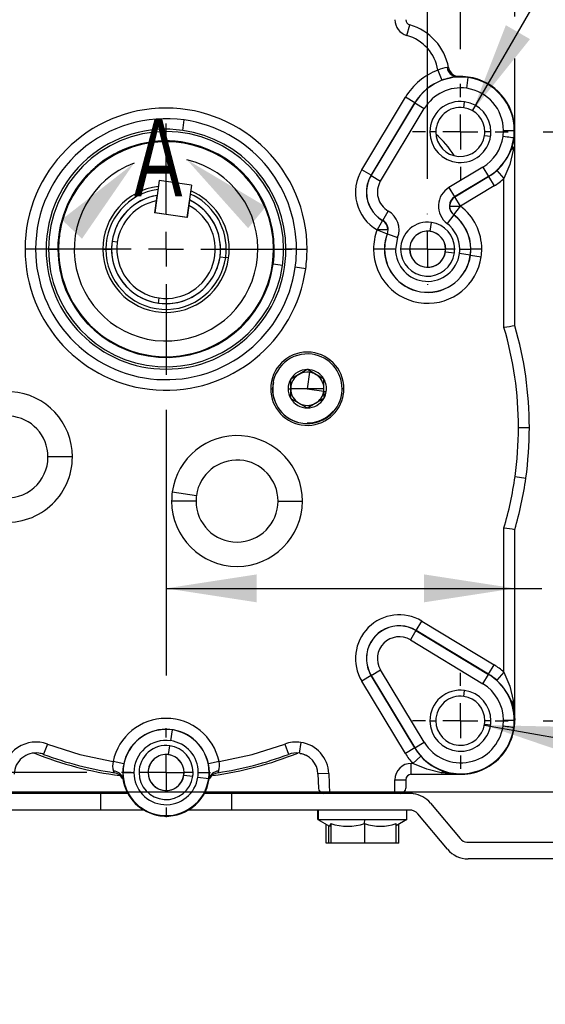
# Model space of a CAD drawing. Header units: inches. Extents: x 0 to 44, y 0 to 34.
# Tile 19 of 26: x 32.9 to 36, y 12.8 to 18.4. Entities that reach past the tile are written whole.
import ezdxf

# ---------------------------------------------------------------- set-up
doc = ezdxf.new("R2010")
doc.units = ezdxf.units.IN
doc.header["$LTSCALE"] = 4
doc.header["$MEASUREMENT"] = 0
doc.linetypes.add('CENTERX2', pattern=[0.8, 0.5, -0.1, 0.1, -0.1])
doc.layers.add('CENTER', color=40, linetype='CENTERX2')
doc.layers.add('DIMENSIONS', color=140, linetype='Continuous', lineweight=25)
doc.layers.add('TEXT', color=140, linetype='Continuous', lineweight=25)
doc.styles.add('SLDTEXTSTYLE0', font='TXT', dxfattribs={"width": 0.7})
doc.styles.add('SLDTEXTSTYLE1', font='TXT', dxfattribs={"width": 0.65})
doc.dimstyles.new('SLDDIMSTYLE0', dxfattribs={"dimtxt": 0.339844, "dimasz": 0.52, "dimexe": 0, "dimexo": 0.0625, "dimgap": 0.084961, "dimtad": 0, "dimtih": 1, "dimtoh": 1, "dimrnd": 1e-09, "dimzin": 12, "dimdsep": 46, "dimtxsty": 'SLDTEXTSTYLE0', "dimsah": 1, "dimcen": 0.09, "dimadec": 0, "dimazin": 3, "dimtfac": 1, "dimtofl": 0, "dimtmove": 0, "dimatfit": 3, "dimfxl": 0, "dimfrac": 2, "dimtolj": 1, "dimtzin": 12, "dimarcsym": 0})
doc.dimstyles.new('SLDDIMSTYLE1', dxfattribs={"dimtxt": 0.339844, "dimasz": 0.52, "dimexe": 0, "dimexo": 0.0625, "dimgap": 0.084961, "dimtad": 0, "dimtih": 1, "dimtoh": 1, "dimrnd": 1e-09, "dimdsep": 46, "dimtxsty": 'SLDTEXTSTYLE0', "dimsah": 1, "dimcen": 0.09, "dimadec": 0, "dimazin": 2, "dimtfac": 1, "dimtmove": 0, "dimatfit": 0, "dimfxl": 0, "dimfrac": 2, "dimtolj": 1, "dimtzin": 12, "dimarcsym": 0})
doc.dimstyles.new('SLDDIMSTYLE2', dxfattribs={"dimtxt": 0.339844, "dimasz": 0.52, "dimexe": 0, "dimexo": 0.0625, "dimgap": 0.084961, "dimtad": 0, "dimtih": 1, "dimtoh": 1, "dimrnd": 1e-09, "dimzin": 4, "dimdsep": 46, "dimtxsty": 'SLDTEXTSTYLE0', "dimsah": 1, "dimcen": 0.09, "dimadec": 0, "dimazin": 1, "dimtfac": 1, "dimtofl": 0, "dimtmove": 0, "dimatfit": 3, "dimfxl": 0, "dimfrac": 2, "dimtolj": 1, "dimtzin": 12, "dimarcsym": 0})
doc.dimstyles.new('SLDDIMSTYLE3', dxfattribs={"dimtxt": 0.339844, "dimasz": 0.52, "dimexe": 0, "dimexo": 0.0625, "dimgap": 0.084961, "dimtad": 0, "dimtih": 1, "dimtoh": 1, "dimdec": 3, "dimrnd": 1e-09, "dimdsep": 46, "dimtxsty": 'SLDTEXTSTYLE0', "dimsah": 1, "dimcen": 0, "dimadec": 0, "dimazin": 2, "dimtfac": 1, "dimtdec": 3, "dimtofl": 0, "dimtmove": 0, "dimatfit": 3, "dimfxl": 0, "dimfrac": 2, "dimtolj": 1, "dimtzin": 12, "dimarcsym": 0})
doc.dimstyles.new('SLDDIMSTYLE4', dxfattribs={"dimtxt": 0.339844, "dimasz": 0.52, "dimexe": 0, "dimexo": 0.0625, "dimgap": 0.084961, "dimtad": 0, "dimtih": 1, "dimtoh": 1, "dimdec": 3, "dimrnd": 1e-09, "dimzin": 12, "dimdsep": 46, "dimtxsty": 'SLDTEXTSTYLE0', "dimsah": 1, "dimcen": 0, "dimadec": 0, "dimazin": 3, "dimtfac": 1, "dimtdec": 3, "dimtofl": 0, "dimtmove": 0, "dimatfit": 3, "dimfxl": 0, "dimfrac": 2, "dimtolj": 1, "dimtzin": 12, "dimarcsym": 0})

# ---------------------------------------------------------------- blocks, each defined once
blk = doc.blocks.new('_D')
at = {"layer": 'DIMENSIONS'}
for p, q in [((32.098, 18.1966), (32.098, 22.7772)), ((35.473, 18.2311), (35.473, 22.7772)), ((32.098, 22.2772), (32.8202, 22.2772)), ((33.2806, 22.2772), (33.1665, 22.2772)), ((33.1665, 22.2772), (33.1665, 21.737)), ((34.2905, 22.2772), (34.4046, 22.2772)), ((34.4046, 22.2772), (34.4046, 21.737)), ((35.473, 22.2772), (34.7509, 22.2772)), ((33.1665, 21.737), (33.2806, 21.737)), ((34.4046, 21.737), (34.2905, 21.737))]:
    blk.add_line(p, q, dxfattribs=at)
for points in [[(32.098, 22.2772), (32.618, 22.1972), (32.618, 22.3572)], [(35.473, 22.2772), (34.953, 22.3572), (34.953, 22.1972)]]:
    blk.add_solid(points, dxfattribs=at)
at = {"layer": 'DIMENSIONS', "char_height": 0.33333, "attachment_point": 1, "style": 'SLDTEXTSTYLE0'}
for s, insert in [('3.38', (33.2806, 22.7829)), ('85.7', (33.2806, 22.1667))]:
    blk.add_mtext(s, dxfattribs=dict(at, insert=insert))
blk = doc.blocks.new('_D_1')
at = {"layer": 'DIMENSIONS'}
for p, q in [((35.948, 17.7561), (38.9308, 17.7561)), ((38.4308, 17.7561), (38.4308, 16.6848)), ((37.9258, 16.0686), (37.8117, 16.0686)), ((37.8117, 16.0686), (37.8117, 15.5285)), ((38.9357, 16.0686), (39.0498, 16.0686)), ((39.0498, 16.0686), (39.0498, 15.5285)), ((37.8117, 15.5285), (37.9258, 15.5285)), ((39.0498, 15.5285), (38.9357, 15.5285)), ((38.4308, 14.3811), (38.4308, 15.4524)), ((35.948, 14.3811), (38.9308, 14.3811))]:
    blk.add_line(p, q, dxfattribs=at)
for points in [[(38.4308, 17.7561), (38.3508, 17.2361), (38.5108, 17.2361)], [(38.4308, 14.3811), (38.5108, 14.9011), (38.3508, 14.9011)]]:
    blk.add_solid(points, dxfattribs=at)
at = {"layer": 'DIMENSIONS', "char_height": 0.33333, "attachment_point": 1, "style": 'SLDTEXTSTYLE0'}
for s, insert in [('3.38', (37.9258, 16.5744)), ('85.7', (37.9258, 15.9582))]:
    blk.add_mtext(s, dxfattribs=dict(at, insert=insert))
blk = doc.blocks.new('_D_2')
at = {"layer": 'DIMENSIONS'}
for p, q in [((29.7799, 18.6777), (29.5162, 18.6777)), ((29.5162, 18.6777), (29.5162, 17.7561)), ((30.3923, 18.6777), (30.2782, 18.6777)), ((30.2782, 18.6777), (30.2782, 18.1376)), ((31.4022, 18.6777), (31.5163, 18.6777)), ((31.5163, 18.6777), (31.5163, 18.1376)), ((30.2782, 18.1376), (30.3923, 18.1376)), ((31.5163, 18.1376), (31.4022, 18.1376)), ((31.6575, 17.7561), (29.0162, 17.7561)), ((32.865, 17.0841), (29.0162, 17.0841)), ((29.5162, 17.0841), (29.5162, 16.0841))]:
    blk.add_line(p, q, dxfattribs=at)
for points in [[(29.5162, 17.7561), (29.5962, 18.2761), (29.4362, 18.2761)], [(29.5162, 17.0841), (29.4362, 16.5641), (29.5962, 16.5641)]]:
    blk.add_solid(points, dxfattribs=at)
at = {"layer": 'DIMENSIONS', "char_height": 0.33333, "attachment_point": 1, "style": 'SLDTEXTSTYLE0'}
for s, insert in [('0.67', (30.3923, 19.1835)), ('17.1', (30.3923, 18.5673))]:
    blk.add_mtext(s, dxfattribs=dict(at, insert=insert))
blk = doc.blocks.new('_D_3')
at = {"layer": 'DIMENSIONS'}
for p, q in [((31.7855, 17.9641), (31.7855, 23.965)), ((35.7855, 18.4174), (35.7855, 23.965)), ((31.7855, 23.465), (32.6788, 23.465)), ((33.1392, 23.465), (33.0251, 23.465)), ((33.0251, 23.465), (33.0251, 22.9249)), ((34.4318, 23.465), (34.5459, 23.465)), ((34.5459, 23.465), (34.5459, 22.9249)), ((35.7855, 23.465), (34.8922, 23.465)), ((33.0251, 22.9249), (33.1392, 22.9249)), ((34.5459, 22.9249), (34.4318, 22.9249)), ((35.7855, 16.8443), (35.7855, 18.1774))]:
    blk.add_line(p, q, dxfattribs=at)
for points in [[(31.7855, 23.465), (32.3055, 23.385), (32.3055, 23.545)], [(35.7855, 23.465), (35.2655, 23.545), (35.2655, 23.385)]]:
    blk.add_solid(points, dxfattribs=at)
at = {"layer": 'DIMENSIONS', "char_height": 0.33333, "attachment_point": 1, "style": 'SLDTEXTSTYLE0'}
for s, insert in [('4.00', (33.2806, 23.9708)), ('101.6', (33.1392, 23.3546))]:
    blk.add_mtext(s, dxfattribs=dict(at, insert=insert))
blk = doc.blocks.new('_D_4')
at = {"layer": 'DIMENSIONS'}
for p, q in [((32.2855, 17.4876), (32.2855, 21.5334)), ((35.2855, 17.4876), (35.2855, 21.5334)), ((32.2855, 21.0334), (32.8202, 21.0334)), ((33.2806, 21.0334), (33.1665, 21.0334)), ((33.1665, 21.0334), (33.1665, 20.4932)), ((34.2905, 21.0334), (34.4046, 21.0334)), ((34.4046, 21.0334), (34.4046, 20.4932)), ((35.2855, 21.0334), (34.7509, 21.0334)), ((33.1665, 20.4932), (33.2806, 20.4932)), ((34.4046, 20.4932), (34.2905, 20.4932))]:
    blk.add_line(p, q, dxfattribs=at)
for points in [[(32.2855, 21.0334), (32.8055, 20.9534), (32.8055, 21.1134)], [(35.2855, 21.0334), (34.7655, 21.1134), (34.7655, 20.9534)]]:
    blk.add_solid(points, dxfattribs=at)
at = {"layer": 'DIMENSIONS', "char_height": 0.33333, "attachment_point": 1, "style": 'SLDTEXTSTYLE0'}
for s, insert in [('3.00', (33.2806, 21.5391)), ('76.2', (33.2806, 20.9229))]:
    blk.add_mtext(s, dxfattribs=dict(at, insert=insert))
blk = doc.blocks.new('_D_5')
at = {"layer": 'DIMENSIONS'}
for p, q in [((31.882, 17.0841), (30.2969, 17.0841)), ((30.7969, 17.0841), (30.7969, 16.2003)), ((30.2919, 15.5841), (30.1778, 15.5841)), ((30.1778, 15.5841), (30.1778, 15.044)), ((31.3018, 15.5841), (31.4159, 15.5841)), ((31.4159, 15.5841), (31.4159, 15.044)), ((30.1778, 15.044), (30.2919, 15.044)), ((31.4159, 15.044), (31.3018, 15.044)), ((30.7969, 14.0841), (30.7969, 14.9679)), ((33.3305, 14.0841), (30.2969, 14.0841))]:
    blk.add_line(p, q, dxfattribs=at)
for points in [[(30.7969, 17.0841), (30.7169, 16.5641), (30.8769, 16.5641)], [(30.7969, 14.0841), (30.8769, 14.6041), (30.7169, 14.6041)]]:
    blk.add_solid(points, dxfattribs=at)
at = {"layer": 'DIMENSIONS', "char_height": 0.33333, "attachment_point": 1, "style": 'SLDTEXTSTYLE0'}
for s, insert in [('3.00', (30.2919, 16.0899)), ('76.2', (30.2919, 15.4737))]:
    blk.add_mtext(s, dxfattribs=dict(at, insert=insert))
blk = doc.blocks.new('_D_6')
at = {"layer": 'DIMENSIONS'}
for p, q in [((35.6114, 14.3566), (37.8397, 13.9618)), ((39.8652, 14.0084), (39.7511, 14.0084)), ((39.7511, 14.0084), (39.7511, 13.4683)), ((40.5924, 14.0084), (40.7065, 14.0084)), ((40.7065, 14.0084), (40.7065, 13.4683)), ((37.8397, 13.9618), (38.0297, 13.9618)), ((39.7511, 13.4683), (39.8652, 13.4683)), ((40.7065, 13.4683), (40.5924, 13.4683))]:
    blk.add_line(p, q, dxfattribs=at)
blk.add_solid([(35.6114, 14.3566), (36.1094, 14.1871), (36.1373, 14.3447)], dxfattribs=at)
at = {"layer": 'DIMENSIONS', "attachment_point": 1, "style": 'SLDTEXTSTYLE0'}
for s, insert, char_height in [('4X', (39.9353, 15.0543), 0.33333), ('%%c', (39.3259, 14.5141), 0.33333), ('0.281', (39.839, 14.5141), 0.33333), ('7.1', (39.8652, 13.8979), 0.33333), ("THRU C'SINK 45", (38.2797, 13.2817), 0.333333), ('%%d', (41.9618, 13.2817), 0.33333), ('%%c', (39.9355, 12.7416), 0.33333), ('TO', (39.1449, 12.7416), 0.33333), ('0.31', (40.4486, 12.7416), 0.33333)]:
    blk.add_mtext(s, dxfattribs=dict(at, insert=insert, char_height=char_height))
blk = doc.blocks.new('_D_7')
at = {"layer": 'DIMENSIONS'}
for p, q in [((35.5433, 17.8778), (36.1337, 18.9004)), ((36.1337, 18.9004), (36.3002, 18.9004))]:
    blk.add_line(p, q, dxfattribs=at)
blk.add_solid([(35.5433, 17.8778), (35.8726, 18.2881), (35.734, 18.3681)], dxfattribs=at)
at = {"layer": 'DIMENSIONS', "attachment_point": 1}
for s, insert, char_height, style in [('3X', (38.3157, 19.6001), 0.33333, 'SLDTEXTSTYLE0'), ('1/4-20 UNC-2B', (37.0633, 19.06), 0.333333, 'SLDTEXTSTYLE0'), ('%%c', (36.5502, 19.06), 0.33333, 'SLDTEXTSTYLE0'), ('X  0.40 FULL THD', (36.6265, 18.5199), 0.333333, 'SLDTEXTSTYLE1')]:
    blk.add_mtext(s, dxfattribs=dict(at, insert=insert, char_height=char_height, style=style))
blk = doc.blocks.new('_D_8')
at = {"layer": 'DIMENSIONS'}
for p, q in [((33.7855, 16.1636), (33.7855, 14.6399)), ((33.7855, 15.1399), (35.7855, 15.1399)), ((35.7855, 15.1399), (35.9411, 15.1399)), ((36.4015, 15.1399), (36.2874, 15.1399)), ((36.2874, 15.1399), (36.2874, 14.5998)), ((37.4114, 15.1399), (37.5255, 15.1399)), ((37.5255, 15.1399), (37.5255, 14.5998)), ((36.2874, 14.5998), (36.4015, 14.5998)), ((37.5255, 14.5998), (37.4114, 14.5998))]:
    blk.add_line(p, q, dxfattribs=at)
for points in [[(33.7855, 15.1399), (34.3055, 15.0599), (34.3055, 15.2199)], [(35.7855, 15.1399), (35.2655, 15.2199), (35.2655, 15.0599)]]:
    blk.add_solid(points, dxfattribs=at)
at = {"layer": 'DIMENSIONS', "char_height": 0.33333, "attachment_point": 1, "style": 'SLDTEXTSTYLE0'}
for s, insert in [('2.00', (36.4015, 15.6456)), ('50.8', (36.4015, 15.0294))]:
    blk.add_mtext(s, dxfattribs=dict(at, insert=insert))
blk = doc.blocks.new('SW_CENTERMARKSYMBOL_0')
at = {"layer": 'CENTER', "color": 0}
for p, q in [((0, 0.2), (0, 0.7205)), ((0, 0), (0, 0.1)), ((-0.2, 0), (-0.7205, 0)), ((0, 0), (-0.1, 0)), ((0, 0), (0, -0.1)), ((0, 0), (0.1, 0)), ((0.2, 0), (0.7205, 0)), ((0, -0.2), (0, -0.7205))]:
    blk.add_line(p, q, dxfattribs=at)
blk = doc.blocks.new('SW_CENTERMARKSYMBOL_2')
at = {"layer": 'CENTER', "color": 0}
for p, q in [((0, 0.2), (0, 0.275)), ((0, 0), (0, 0.1)), ((-0.2, 0), (-0.275, 0)), ((0, 0), (-0.1, 0)), ((0, 0), (0, -0.1)), ((0, 0), (0.1, 0)), ((0.2, 0), (0.275, 0)), ((0, -0.2), (0, -0.275))]:
    blk.add_line(p, q, dxfattribs=at)
blk = doc.blocks.new('SW_CENTERMARKSYMBOL_4')
at = {"layer": 'CENTER', "color": 0}
for p, q in [((0, 0.2), (0, 0.275)), ((0, 0), (0, 0.1)), ((-0.2, 0), (-0.275, 0)), ((0, 0), (-0.1, 0)), ((0, 0), (0, -0.1)), ((0, 0), (0.1, 0)), ((0.2, 0), (0.275, 0)), ((0, -0.2), (0, -0.275))]:
    blk.add_line(p, q, dxfattribs=at)
blk = doc.blocks.new('SW_CENTERMARKSYMBOL_6')
at = {"layer": 'CENTER', "color": 0}
for p, q in [((0, 0.2), (0, 0.2035)), ((0, 0), (0, 0.1)), ((-0.2, 0), (-0.2035, 0)), ((0, 0), (-0.1, 0)), ((0, 0), (0, -0.1)), ((0, 0), (0.1, 0)), ((0.2, 0), (0.2035, 0)), ((0, -0.2), (0, -0.2035))]:
    blk.add_line(p, q, dxfattribs=at)
blk = doc.blocks.new('SW_CENTERMARKSYMBOL_7')
at = {"layer": 'CENTER', "color": 0}
for p, q in [((0, 0.2), (0, 0.255)), ((0, 0), (0, 0.1)), ((-0.2, 0), (-0.255, 0)), ((0, 0), (-0.1, 0)), ((0, 0), (0, -0.1)), ((0, 0), (0.1, 0)), ((0.2, 0), (0.255, 0)), ((0, -0.2), (0, -0.255))]:
    blk.add_line(p, q, dxfattribs=at)

msp = doc.modelspace()

# ---------------------------------------------------------------- linework, layer by layer
for p, q in [((35.1661, 18.3094), (35.1832, 18.3695)), ((35.4056, 18.1252), (35.4055, 18.1252)), ((35.3447, 18.1106), (35.3668, 18.0522)), ((35.5095, 18.0063), (35.5182, 18.0681)), ((34.9076, 17.5399), (35.1584, 17.9555)), ((35.2119, 17.9232), (35.1584, 17.9555)), ((35.2119, 17.9232), (34.9611, 17.5077)), ((34.9619, 17.5072), (35.2127, 17.9228)), ((35.2119, 17.9232), (35.2127, 17.9228)), ((35.2127, 17.9228), (35.2662, 17.8905)), ((35.4926, 17.8953), (35.4973, 17.9294)), ((35.0154, 17.4749), (35.2662, 17.8905)), ((33.8811, 17.765), (33.8895, 17.8249)), ((35.3325, 17.7561), (35.298, 17.7561)), ((35.6122, 17.7366), (35.6463, 17.7318)), ((35.648, 17.7561), (35.6135, 17.7561)), ((35.7177, 17.7301), (35.72, 17.7641)), ((35.72, 17.7641), (35.7825, 17.7641)), ((35.7855, 16.6443), (35.7855, 17.7641)), ((33.8716, 17.6971), (33.8718, 17.6986)), ((35.7782, 17.6699), (35.7768, 17.6517)), ((35.6019, 17.5548), (35.4079, 17.4377)), ((35.6019, 17.5548), (35.6341, 17.5013)), ((34.9611, 17.5077), (34.9076, 17.5399)), ((34.9611, 17.5077), (34.9619, 17.5072)), ((34.9619, 17.5072), (35.0154, 17.4749)), ((35.6341, 17.5013), (35.4401, 17.3842)), ((35.4418, 17.3841), (35.6346, 17.5005)), ((35.6341, 17.5013), (35.6346, 17.5005)), ((35.6346, 17.5005), (35.6669, 17.4471)), ((35.6813, 17.5351), (35.723, 17.4886)), ((33.7463, 17.4775), (33.7203, 17.2923)), ((33.9315, 17.4515), (33.7463, 17.4775)), ((33.9315, 17.4515), (33.9055, 17.2663)), ((35.6669, 17.4471), (35.4741, 17.3307)), ((35.723, 16.6353), (35.723, 17.4886)), ((33.7333, 17.3921), (33.7289, 17.3608)), ((34.935, 17.4106), (34.9341, 17.4106)), ((34.9359, 17.4367), (34.9368, 17.4366)), ((35.4079, 17.4377), (35.4401, 17.3842)), ((35.4401, 17.3842), (35.4418, 17.3841)), ((35.4741, 17.3307), (35.4418, 17.3841)), ((33.7289, 17.3608), (33.7193, 17.2925)), ((33.9161, 17.3345), (33.9065, 17.2662)), ((33.9205, 17.3658), (33.9161, 17.3345)), ((35.4361, 17.281), (35.4741, 17.3307)), ((33.9065, 17.2662), (33.7193, 17.2925)), ((33.9055, 17.2663), (33.7203, 17.2923)), ((35.028, 17.2489), (35.0594, 17.3029)), ((35.4347, 17.281), (35.397, 17.2312)), ((35.4361, 17.281), (35.4347, 17.281)), ((35.027, 17.2484), (34.9955, 17.1945)), ((35.027, 17.2484), (35.028, 17.2489)), ((35.2999, 17.1866), (35.3071, 17.2376)), ((33.1753, 17.1698), (33.1725, 17.1702)), ((34.9955, 17.1945), (35.0538, 17.1723)), ((35.0579, 17.1945), (35.0538, 17.1723)), ((35.0549, 17.1726), (35.0538, 17.1723)), ((35.0549, 17.1726), (35.1132, 17.1502)), ((33.5059, 17.1234), (33.4762, 17.1276)), ((35.0409, 17.1185), (35.04, 17.1186)), ((35.1132, 17.1502), (35.101, 17.0841)), ((33.0375, 17.0841), (32.9769, 17.0841)), ((33.098, 17.0841), (33.0375, 17.0841)), ((33.1114, 17.0841), (33.165, 17.0841)), ((33.165, 17.0841), (33.1665, 17.0841)), ((33.1665, 17.084), (33.1693, 17.084)), ((33.423, 17.0841), (33.4403, 17.0841)), ((33.4403, 17.0841), (33.473, 17.0841)), ((34.1308, 17.0842), (34.098, 17.0842)), ((34.1308, 17.0842), (34.148, 17.0842)), ((34.4045, 17.0842), (34.4017, 17.0842)), ((34.4045, 17.0841), (34.4061, 17.0841)), ((34.4061, 17.0841), (34.4596, 17.0841)), ((34.5336, 17.0841), (34.473, 17.0841)), ((34.5336, 17.0841), (34.5941, 17.0841)), ((35.0376, 17.0841), (34.9752, 17.0841)), ((35.0376, 17.0841), (35.0385, 17.0841)), ((35.101, 17.0841), (35.0385, 17.0841)), ((35.182, 17.0841), (35.1305, 17.0841)), ((35.388, 17.0697), (35.439, 17.0626)), ((35.4405, 17.0841), (35.389, 17.0841)), ((35.5301, 17.0498), (35.4682, 17.0585)), ((35.47, 17.0841), (35.5325, 17.0841)), ((35.531, 17.0497), (35.5929, 17.041)), ((35.5334, 17.0841), (35.5325, 17.0841)), ((35.5959, 17.0841), (35.5334, 17.0841)), ((34.095, 17.0407), (34.1274, 17.0361)), ((34.1445, 17.0337), (34.1274, 17.0361)), ((34.4, 16.9979), (34.3985, 16.9981)), ((34.4531, 16.9904), (34.4, 16.9979)), ((34.5863, 16.9717), (34.5263, 16.9801)), ((33.7421, 16.7748), (33.7463, 16.8045)), ((34.5955, 16.3941), (34.5003, 16.3391)), ((34.6098, 16.3859), (34.5955, 16.3941)), ((34.6088, 16.3785), (34.5955, 16.2841)), ((34.6098, 16.3859), (34.6108, 16.393)), ((34.6908, 16.3391), (34.6098, 16.3859)), ((34.5003, 16.2841), (34.5003, 16.3391)), ((34.6908, 16.2708), (34.6908, 16.3391)), ((34.3855, 16.2841), (34.3959, 16.2841)), ((34.4855, 16.2841), (34.5003, 16.2841)), ((34.5003, 16.2291), (34.5003, 16.2841)), ((34.5955, 16.2841), (34.5003, 16.2841)), ((34.5955, 16.2841), (34.6898, 16.2709)), ((34.6908, 16.2841), (34.5955, 16.2841)), ((34.6908, 16.2708), (34.7044, 16.2688)), ((34.6908, 16.2708), (34.6908, 16.2292)), ((34.7932, 16.2564), (34.8035, 16.2549)), ((34.8055, 16.2841), (34.7951, 16.2841)), ((34.5003, 16.2291), (34.5955, 16.1741)), ((34.5955, 16.1741), (34.6908, 16.2292)), ((35.8063, 16.0611), (35.8688, 16.0611)), ((33.2485, 15.8932), (33.1085, 15.8932)), ((35.7867, 15.7802), (35.8486, 15.7715)), ((33.8211, 15.6925), (33.9598, 15.6731)), ((33.9575, 15.6404), (33.8175, 15.6404)), ((34.4275, 15.6404), (34.5675, 15.6404)), ((35.723, 14.6596), (35.723, 15.4869)), ((35.7855, 14.3841), (35.7855, 15.4779)), ((35.2191, 14.8985), (35.2513, 14.952)), ((35.2513, 14.952), (35.6669, 14.7012)), ((35.2186, 14.8978), (35.1863, 14.8443)), ((35.1863, 14.8443), (35.6019, 14.5935)), ((35.2191, 14.8985), (35.2186, 14.8978)), ((35.2186, 14.8978), (35.6341, 14.6469)), ((35.6346, 14.6477), (35.2191, 14.8985)), ((34.935, 14.7377), (34.9341, 14.7377)), ((34.9359, 14.7638), (34.9368, 14.7637)), ((35.6346, 14.6477), (35.6669, 14.7012)), ((34.9611, 14.6406), (34.9076, 14.6083)), ((34.9611, 14.6406), (34.9619, 14.6411)), ((34.9611, 14.6406), (35.2119, 14.225)), ((34.9619, 14.6411), (35.0154, 14.6733)), ((35.2127, 14.2255), (34.9619, 14.6411)), ((35.2662, 14.2578), (35.0154, 14.6733)), ((35.6019, 14.5935), (35.6341, 14.6469)), ((35.6341, 14.6469), (35.6346, 14.6477)), ((35.723, 14.6596), (35.6813, 14.6132)), ((35.1584, 14.1928), (34.9076, 14.6083)), ((35.4926, 14.5203), (35.4973, 14.5544)), ((35.7768, 14.4966), (35.7855, 14.3841)), ((35.298, 14.3811), (35.3325, 14.3811)), ((35.6122, 14.3616), (35.6463, 14.3568)), ((35.648, 14.3811), (35.6135, 14.3811)), ((35.7177, 14.3501), (35.72, 14.3841)), ((35.72, 14.3841), (35.7825, 14.3841)), ((33.8199, 14.3287), (33.8112, 14.2668)), ((33.1052, 14.247), (33.0832, 14.1885)), ((33.7999, 14.1866), (33.8071, 14.2376)), ((34.4659, 14.247), (34.4878, 14.1885)), ((34.5578, 14.2571), (34.5491, 14.1952)), ((35.2119, 14.225), (35.1584, 14.1928)), ((35.2127, 14.2255), (35.2119, 14.225)), ((35.2127, 14.2255), (35.2662, 14.2578)), ((35.2465, 14.1784), (35.2, 14.1366)), ((33.5429, 14.1348), (33.4817, 14.1476)), ((33.5429, 14.1348), (33.54, 14.1186)), ((33.54, 14.1186), (33.5409, 14.1185)), ((34.0893, 14.1476), (34.0282, 14.1348)), ((35.2, 14.1366), (35.1918, 14.1366)), ((35.1918, 14.0741), (35.1918, 14.1366)), ((33.5327, 14.0541), (33.5352, 14.0515)), ((33.5385, 14.0841), (33.537, 14.0841)), ((33.5385, 14.0841), (33.601, 14.0841)), ((33.682, 14.0841), (33.6305, 14.0841)), ((33.888, 14.0697), (33.939, 14.0626)), ((33.9405, 14.0841), (33.889, 14.0841)), ((33.9682, 14.0585), (34.0301, 14.0498)), ((33.97, 14.0841), (34.0325, 14.0841)), ((34.034, 14.0841), (34.0325, 14.0841)), ((34.0358, 14.0515), (34.0383, 14.0541)), ((34.7191, 14.078), (34.6566, 14.0758)), ((34.6566, 14.0758), (34.6595, 13.9943)), ((34.7191, 14.078), (34.7231, 13.9641)), ((35.1918, 14.0741), (35.4755, 14.0741)), ((35.4302, 14.0776), (35.3631, 14.0828)), ((35.4328, 14.0801), (35.4324, 14.0771)), ((33.5362, 14.0476), (33.5362, 14.0482)), ((34.0349, 14.0482), (34.0349, 14.0477)), ((35.098, 13.9641), (35.098, 14.0429)), ((35.098, 14.0429), (35.1605, 14.0429)), ((35.1605, 14.0429), (35.1605, 13.9954)), ((33.4105, 13.9641), (32.3884, 13.9641)), ((33.4105, 13.9641), (33.4105, 13.8691)), ((33.5662, 13.9641), (33.4105, 13.9641)), ((34.1605, 13.9641), (34.0048, 13.9641)), ((34.1605, 13.9641), (34.1605, 13.8691)), ((35.1826, 13.9641), (34.1605, 13.9641)), ((35.3013, 13.9088), (35.4718, 13.7056)), ((33.4105, 13.8691), (32.3884, 13.8691)), ((33.6579, 13.8691), (33.4105, 13.8691)), ((33.7508, 13.8366), (33.7512, 13.8396)), ((34.1605, 13.8691), (33.9131, 13.8691)), ((35.1826, 13.8691), (34.1605, 13.8691)), ((34.6566, 13.8146), (34.6566, 13.8691)), ((34.657, 13.8691), (34.657, 13.8146)), ((35.1666, 13.8148), (35.1666, 13.8691)), ((35.3991, 13.6445), (35.2286, 13.8477)), ((34.6566, 13.8146), (34.7233, 13.7761)), ((34.657, 13.8146), (34.6566, 13.8146)), ((34.657, 13.8146), (34.9259, 13.8147)), ((34.7029, 13.6794), (34.7029, 13.7879)), ((34.7184, 13.6794), (34.7183, 13.779)), ((34.7305, 13.7924), (34.7305, 13.6794)), ((34.9238, 13.7925), (34.9259, 13.8147)), ((34.9238, 13.7925), (34.9238, 13.6795)), ((34.9259, 13.8147), (35.1666, 13.8148)), ((35.1666, 13.8148), (35.1049, 13.7792)), ((35.1049, 13.6796), (35.1049, 13.7926)), ((35.1203, 13.6796), (35.1203, 13.7881)), ((34.7184, 13.6794), (34.7029, 13.6794)), ((34.7305, 13.6794), (34.7184, 13.6794)), ((34.9238, 13.6795), (34.7305, 13.6794)), ((35.1049, 13.6796), (34.9238, 13.6795)), ((35.1203, 13.6796), (35.1049, 13.6796)), ((35.5178, 13.6841), (36.0691, 13.6841)), ((36.0691, 13.5891), (35.5178, 13.5891))]:
    msp.add_line(p, q)
at = {"flags": 128}
for points in [[(35.3967, 18.1256), (35.4033, 18.1253), (35.4056, 18.1252)], [(35.4544, 18.0734), (35.4539, 18.0734), (35.4535, 18.0734)], [(35.7795, 17.7215), (35.778, 17.7217), (35.7742, 17.7222), (35.7684, 17.723), (35.7607, 17.7241), (35.7514, 17.7254), (35.7408, 17.7269), (35.7295, 17.7285), (35.7177, 17.7301)], [(35.771, 17.6701), (35.7714, 17.6613), (35.7768, 17.6517)], [(35.7768, 17.6517), (35.757, 17.5687), (35.723, 17.4886)], [(35.0579, 17.1945), (35.0528, 17.1945), (35.0474, 17.1946), (35.0387, 17.1945), (35.0312, 17.1945), (35.0173, 17.1945), (35.0082, 17.1946), (35.0068, 17.1946), (35.0043, 17.1946), (34.9955, 17.1945)], [(35.723, 14.6596), (35.757, 14.5795), (35.7768, 14.4966)], [(35.7768, 14.4966), (35.7714, 14.487), (35.771, 14.4781)], [(35.7795, 14.3415), (35.778, 14.3417), (35.7742, 14.3422), (35.7684, 14.343), (35.7607, 14.3441), (35.7514, 14.3454), (35.7409, 14.3469), (35.7295, 14.3485), (35.7177, 14.3501)], [(33.1052, 14.247), (33.2909, 14.1878), (33.4817, 14.1476)], [(34.0893, 14.1476), (34.2801, 14.1878), (34.4659, 14.247)], [(34.5554, 14.194), (34.5591, 14.1934), (34.5679, 14.1908)], [(34.5679, 14.1908), (34.5765, 14.1882), (34.5944, 14.1796)], [(33.54, 14.1186), (33.5379, 14.1009), (33.537, 14.0841)], [(34.034, 14.0841), (34.0323, 14.1087), (34.0282, 14.1348)], [(35.3631, 14.0828), (35.2801, 14.1027), (35.2, 14.1366)], [(33.4886, 14.0833), (33.4874, 14.0857), (33.4844, 14.0927)], [(33.537, 14.0841), (33.5372, 14.0639), (33.538, 14.0489)], [(34.033, 14.0489), (34.0339, 14.0639), (34.034, 14.0841)], [(34.0867, 14.0927), (34.0836, 14.0857), (34.0824, 14.0833)], [(35.3631, 14.0828), (35.3727, 14.0882), (35.3815, 14.0887)], [(33.538, 14.0489), (33.5381, 14.0484), (33.5382, 14.0479)], [(34.0329, 14.0479), (34.033, 14.0484), (34.033, 14.0489)], [(34.7238, 13.777), (34.7248, 13.7758), (34.7305, 13.7924)]]:
    msp.add_lwpolyline(points, dxfattribs=at)
for centre, radius, start, end in [((35.1918, 18.3996), 0.0938, 179.9879, 254.1077), ((35.1919, 18.3996), 0.0313, 179.9545, 253.9962), ((35.0975, 18.0681), 0.3133, 10.4875, 74.122), ((35.0975, 18.0681), 0.2508, 9.7517, 74.122), ((35.4058, 17.9961), 0.1297, 94.0348, 118.0918), ((35.455, 18.132), 0.0586, 186.2645, 268.5347), ((35.4649, 18.1345), 0.0606, 188.8672, 270.4268), ((35.467, 18.1365), 0.0625, 190.4651, 257.8633), ((35.4755, 17.7641), 0.3704, 110.6855, 148.8865), ((35.4755, 17.7641), 0.307, 82.0094, 148.8865), ((35.5024, 17.6848), 0.3916, 97.1846, 110.2704), ((35.4755, 17.7641), 0.31, 82.0094, 93.906), ((35.4755, 17.7641), 0.307, 0, 82.0094), ((35.4755, 17.7641), 0.31, 0, 82.0094), ((35.4755, 17.7641), 0.3079, 110.6855, 148.8865), ((35.4755, 17.7642), 0.2445, 82.0021, 148.8938), ((35.4755, 17.7641), 0.2445, 0, 82.0094), ((33.7855, 17.0841), 0.8086, 0, 180), ((35.473, 17.7561), 0.175, 82.0094, 180), ((35.473, 17.7561), 0.1405, 82.0094, 180), ((35.473, 17.7561), 0.1405, 0, 82.0094), ((35.473, 17.7561), 0.175, 0, 82.0094), ((33.7855, 17.0841), 0.748, 82.0094, 180), ((33.7855, 17.0841), 0.748, 0, 82.0094), ((33.7855, 17.0842), 0.6875, 82.0084, 180.0024), ((33.7855, 17.0841), 0.6741, 0, 180), ((33.7855, 17.0841), 0.6875, 359.9986, 82.0088), ((35.473, 17.7561), 0.175, 180, 352.0094), ((35.473, 17.7561), 0.1405, 180, 352.0094), ((35.008, 17.3633), 0.5, 30.9354, 49.4366), ((35.4755, 17.7641), 0.2445, 301.1114, 352.0073), ((35.473, 17.7561), 0.1405, 352.0094, 0), ((35.473, 17.7561), 0.175, 352.0094, 0), ((35.4755, 17.7641), 0.31, 342.7543, 0), ((35.4755, 17.7641), 0.307, 352.0094, 0), ((33.7855, 17.0841), 0.6205, 82.0094, 180), ((33.7855, 17.0841), 0.619, 82.0094, 180), ((33.7855, 17.0841), 0.6162, 0.0094, 172.0094), ((33.7855, 17.0841), 0.619, 0, 82.0094), ((33.7855, 17.0841), 0.6205, 0, 82.0094), ((35.4755, 17.7641), 0.307, 301.1135, 352.0094), ((35.4662, 17.7752), 0.3223, 311.8495, 340.9777), ((35.8101, 17.6595), 0.0406, 161.7509, 164.8472), ((35.122, 17.4106), 0.2504, 148.8865, 239.6495), ((35.122, 17.4106), 0.1879, 148.8865, 172.0094), ((35.122, 17.4106), 0.187, 148.8865, 172.0094), ((35.4755, 17.7641), 0.3079, 301.1135, 311.9342), ((33.7855, 17.0841), 0.3625, 96.9567, 180.0094), ((35.1219, 17.4106), 0.1245, 148.8605, 239.8547), ((35.4755, 17.7641), 0.3704, 301.1135, 311.9342), ((33.7855, 17.0841), 0.3453, 97.722, 180.0094), ((33.7855, 17.0841), 0.3125, 99.4189, 172.0094), ((33.7855, 17.0841), 0.3124, 99.6185, 172.0094), ((33.7855, 17.0841), 0.3453, 0.0094, 66.2968), ((33.7855, 17.0841), 0.3625, 0.0094, 67.0621), ((35.122, 17.4106), 0.1879, 172.0094, 180), ((35.122, 17.4106), 0.1879, 180, 239.6495), ((35.122, 17.4106), 0.187, 172.0094, 180), ((35.122, 17.4106), 0.187, 180, 239.8287), ((35.4723, 17.3308), 0.1249, 121.0803, 232.8769), ((35.4722, 17.3308), 0.0623, 120.9115, 233.0457), ((35.4742, 17.3307), 0.0625, 121.2396, 180.0044), ((33.7855, 17.0841), 0.2824, 101.5613, 172.0094), ((33.7855, 17.0841), 0.2824, 262.0094, 62.4574), ((33.7855, 17.0841), 0.3125, 0.0094, 64.5998), ((33.7855, 17.0841), 0.3124, 352.0094, 64.4003), ((35.4742, 17.3306), 0.0625, 179.9698, 232.4702), ((35.4433, 30.0613), 12.7307, 269.85772, 270.13847), ((35.2855, 17.0841), 0.3104, 0, 52.5933), ((34.9966, 17.1949), 0.1249, 339.0098, 59.8364), ((35.2855, 17.0841), 0.247, 0, 52.8438), ((35.2855, 17.0841), 0.2479, 0, 52.5933), ((34.9954, 17.1945), 0.0625, 0.0352, 59.5823), ((34.9967, 17.195), 0.0624, 338.935, 59.9112), ((35.2855, 17.0841), 0.155, 82.0094, 180), ((35.2855, 17.0841), 0.155, 0, 82.0094), ((35.2855, 17.0841), 0.1845, 0, 52.8438), ((33.7855, 17.0841), 0.6162, 172.0094, 180.0094), ((35.2855, 17.0841), 0.3104, 159.1619, 180), ((35.2855, 17.0841), 0.2479, 159.1619, 172.0094), ((35.2855, 17.0841), 0.247, 159.0175, 172.0094), ((35.2855, 17.0841), 0.1035, 82.0094, 180), ((35.2855, 17.0841), 0.103, 82.0094, 180), ((35.2855, 17.0841), 0.103, 0, 82.0094), ((35.2855, 17.0841), 0.1035, 360, 82.0094), ((33.7855, 17.0841), 0.3125, 172.0094, 180.0094), ((33.7855, 17.0841), 0.3124, 172.0094, 262.0094), ((33.7855, 17.0841), 0.2824, 172.0094, 262.0094), ((35.2855, 17.0841), 0.2479, 172.0094, 180), ((35.2855, 17.0841), 0.247, 172.0094, 180), ((33.7855, 17.0841), 0.8086, 180, 352.0094), ((33.7855, 17.0841), 0.748, 180, 352.0094), ((33.7855, 17.0841), 0.6875, 180, 0), ((33.7855, 17.0841), 0.6741, 180, 352.0094), ((33.7855, 17.0841), 0.6205, 180, 352.0094), ((33.7855, 17.0841), 0.619, 180, 352.0094), ((33.7855, 17.0841), 0.6162, 180.0094, 0.0094), ((33.7855, 17.0841), 0.3625, 180.0094, 352.0094), ((33.7855, 17.0841), 0.3453, 180.0094, 352.0094), ((33.7855, 17.0841), 0.3125, 180.0094, 352.0094), ((33.7855, 17.0841), 0.3125, 352.0094, 0.0094), ((33.7855, 17.0841), 0.3453, 352.0094, 0.0094), ((33.7855, 17.0841), 0.3625, 352.0094, 0.0094), ((33.7855, 17.0841), 0.619, 352.0094, 0), ((33.7855, 17.0841), 0.6205, 352.0094, 0), ((33.7855, 17.0841), 0.6741, 352.0094, 0), ((33.7855, 17.0841), 0.748, 352.0094, 360), ((33.7855, 17.0841), 0.8086, 352.0094, 360), ((35.2855, 17.0841), 0.3104, 180, 352.0094), ((35.2855, 17.0841), 0.2479, 180, 352.0094), ((35.2855, 17.0841), 0.247, 180, 352.0094), ((35.2855, 17.0841), 0.1845, 180, 352.0094), ((35.2855, 17.0841), 0.155, 180, 352.0094), ((35.2855, 17.0841), 0.1035, 180, 352.0094), ((35.2855, 17.0841), 0.103, 180, 0), ((35.2855, 17.0841), 0.1035, 352.0094, 360), ((35.2855, 17.0841), 0.155, 352.0094, 0), ((35.2855, 17.0841), 0.1845, 352.0094, 360), ((35.2855, 17.0841), 0.247, 352.0094, 360), ((35.2855, 17.0841), 0.2479, 352.0094, 0), ((35.2855, 17.0841), 0.3104, 352.0094, 0), ((33.7855, 17.0841), 0.3124, 262.0094, 352.0094), ((39.858, -11.8701), 28.8038, 98.12807, 98.25367), ((33.7855, 16.0611), 2.0208, 0, 16.5083), ((33.7855, 16.0611), 2.0833, 0, 16.2571), ((34.5955, 16.2841), 0.21, 0, 180), ((34.5955, 16.2841), 0.1996, 82.0094, 180.0094), ((34.5955, 16.2841), 0.1996, 0.0094, 82.0094), ((34.5955, 16.2841), 0.11, 90.0094, 150.0094), ((34.5955, 16.2841), 0.0953, 82.0094, 120.0094), ((34.5955, 16.2841), 0.11, 82.0094, 90.0094), ((34.5955, 16.2841), 0.0953, 60.0094, 82.0094), ((34.5955, 16.2841), 0.11, 30.0094, 82.0094), ((34.5912, 16.2793), 0.1939, 168.0869, 256.3347), ((34.5955, 16.2841), 0.11, 150.0094, 180.0094), ((34.5955, 16.2841), 0.0953, 120.0094, 180.0094), ((34.5955, 16.2841), 0.0953, 0.0094, 60.0094), ((34.5955, 16.2841), 0.11, 352.0094, 30.0094), ((32.8735, 15.8932), 0.375, 0, 172.0094), ((34.5955, 16.2841), 0.21, 180, 352.0094), ((34.5955, 16.2841), 0.1996, 180.0094, 255.4518), ((34.5955, 16.2841), 0.11, 180.0094, 210.0094), ((34.5955, 16.2841), 0.0953, 180.0094, 240.0094), ((34.5955, 16.2841), 0.0953, 300.0094, 352.0094), ((34.5955, 16.2841), 0.11, 330.0094, 352.0094), ((34.5955, 16.2841), 0.1996, 306.0003, 352.0094), ((34.5955, 16.2841), 0.1996, 352.0094, 0.0094), ((34.5955, 16.2841), 0.21, 352.0094, 0), ((34.5955, 16.2841), 0.11, 210.0094, 270.0094), ((34.5955, 16.2841), 0.0953, 240.0094, 300.0094), ((34.5955, 16.2841), 0.11, 270.0094, 330.0094), ((34.5957, 16.2842), 0.1963, 269.9586, 318.9939), ((32.8735, 15.8932), 0.235, 0, 172.0094), ((34.5955, 16.2841), 0.1996, 255.4518, 270.0094), ((34.5955, 16.2841), 0.1996, 270.0094, 306.0003), ((33.7855, 16.0611), 2.0208, 352.0094, 360), ((33.7855, 16.0611), 2.0833, 352.0094, 360), ((34.1925, 15.6404), 0.375, 0, 172.0094), ((32.8735, 15.8932), 0.375, 262.0094, 0), ((32.8735, 15.8932), 0.235, 262.0094, 0), ((34.1925, 15.6404), 0.235, 0, 172.0094), ((33.7855, 16.0611), 2.0208, 343.4917, 352.0094), ((33.7855, 16.0611), 2.0833, 343.7429, 352.0094), ((34.1925, 15.6404), 0.375, 172.0094, 180), ((34.1925, 15.6404), 0.375, 180, 0), ((34.1925, 15.6404), 0.235, 172.0094, 180), ((34.1925, 15.6404), 0.235, 180, 0), ((39.858, 43.9924), 28.8038, 261.74633, 261.87193), ((35.122, 14.7377), 0.2504, 58.8865, 211.1135), ((35.122, 14.7377), 0.1879, 58.8865, 172.0094), ((35.122, 14.7377), 0.187, 58.8865, 172.0094), ((35.122, 14.7377), 0.1245, 58.8839, 211.1161), ((35.122, 14.7377), 0.1879, 172.0094, 180), ((35.122, 14.7377), 0.1879, 180, 211.1135), ((35.122, 14.7377), 0.187, 172.0094, 180), ((35.122, 14.7377), 0.187, 180, 211.1135), ((35.4755, 14.3841), 0.3704, 48.0658, 58.8865), ((35.4755, 14.3841), 0.307, 0, 58.8865), ((35.4755, 14.3841), 0.3079, 48.0658, 58.8865), ((35.4755, 14.3841), 0.2445, 0, 58.8865), ((35.4662, 14.3731), 0.3223, 19.0224, 48.1505), ((35.473, 14.3811), 0.175, 82.0094, 180), ((35.473, 14.3811), 0.1405, 82.0094, 180), ((35.473, 14.3811), 0.1405, 0, 82.0094), ((35.473, 14.3811), 0.175, 0, 82.0094), ((35.8101, 14.4887), 0.0406, 195.153, 198.2486), ((35.4755, 14.3841), 0.31, 0, 17.2457), ((33.7855, 14.0841), 0.3104, 11.7998, 168.2002), ((35.4755, 14.3841), 0.2445, 211.1039, 352.0173), ((35.473, 14.3811), 0.175, 180, 352.0094), ((35.473, 14.3811), 0.1405, 180, 352.0094), ((35.4755, 14.3841), 0.31, 262.0094, 0), ((35.4755, 14.3841), 0.307, 262.0094, 352.0094), ((35.473, 14.3811), 0.1405, 352.0094, 0), ((35.473, 14.3811), 0.175, 352.0094, 0), ((35.4755, 14.3841), 0.307, 352.0094, 360), ((33.7855, 14.0841), 0.247, 82.0094, 172.0094), ((33.7855, 14.0841), 0.2479, 11.7998, 168.2002), ((33.7855, 14.0841), 0.247, 0, 82.0094), ((33.0393, 14.0714), 0.1875, 69.4428, 178), ((33.7855, 14.0841), 0.1845, 82.0094, 180), ((33.7855, 14.0841), 0.155, 82.0094, 180), ((33.7855, 14.0841), 0.155, 360, 82.0094), ((33.7856, 14.0842), 0.1845, 359.9869, 82.0225), ((34.5317, 14.0714), 0.1875, 82.0094, 110.5572), ((34.5317, 14.0714), 0.1875, 2, 82.0094), ((35.4755, 14.3841), 0.3079, 211.1135, 221.9342), ((35.4755, 14.3841), 0.307, 211.1135, 262.0094), ((33.0393, 14.0714), 0.125, 82.0094, 178), ((33.7855, 16.0611), 2.0121, 247.9572, 262.4411), ((33.0393, 14.0714), 0.125, 69.4428, 82.0094), ((33.7855, 16.0611), 2, 249.4428, 261.4635), ((33.7855, 14.0841), 0.1035, 82.0094, 180), ((33.7855, 14.0841), 0.103, 82.0094, 180), ((33.7855, 14.0841), 0.103, 0, 82.0094), ((33.7855, 14.0841), 0.1035, 0, 82.0094), ((33.7855, 16.0611), 2.0121, 277.6537, 292.0428), ((33.7855, 16.0611), 2, 278.5365, 290.5572), ((34.5317, 14.0714), 0.125, 82.0094, 110.5572), ((34.5317, 14.0714), 0.125, 2, 82.0094), ((35.4755, 14.3841), 0.3704, 211.1135, 221.9342), ((35.4866, 14.3934), 0.3223, 221.8495, 250.9776), ((33.581, 14.1249), 0.1018, 167.0958, 198.3985), ((33.7855, 14.0841), 0.247, 172.0094, 180), ((33.9915, 14.1248), 0.1005, 341.3899, 13.1158), ((35.1918, 14.0429), 0.0938, 90, 180), ((33.4831, 14.0364), 0.0563, 12.7754, 88.6902), ((33.4794, 14.0215), 0.0625, 28.3174, 81.4662), ((33.7855, 14.0841), 0.247, 180, 262.0094), ((33.7855, 14.0841), 0.1845, 180, 352.0094), ((33.7855, 14.0841), 0.155, 180, 352.0094), ((33.7855, 14.0841), 0.1035, 180, 352.0094), ((33.7855, 14.0841), 0.103, 180, 0), ((33.7855, 14.0841), 0.1035, 352.0094, 0), ((33.7855, 14.0841), 0.155, 352.0094, 360), ((33.7855, 14.0841), 0.1845, 352.0094, 0), ((33.7855, 14.0841), 0.247, 352.0094, 0), ((34.088, 14.0364), 0.0563, 91.3094, 167.2249), ((34.0917, 14.0215), 0.0625, 98.5338, 151.6828), ((35.1918, 14.0429), 0.0313, 90, 180), ((35.3709, 14.0496), 0.0405, 71.7509, 74.8472), ((35.4755, 14.3841), 0.31, 252.7543, 262.0094), ((33.7855, 14.0841), 0.25, 188.3258, 262.0094), ((33.7855, 14.0841), 0.25, 262.0094, 351.6742), ((33.7855, 14.0841), 0.247, 262.0094, 352.0094), ((34.6907, 13.9954), 0.0312, 182, 270), ((35.1293, 13.9954), 0.0312, 270, 0), ((35.1826, 13.8091), 0.155, 82.0094, 90), ((35.1826, 13.8091), 0.155, 40, 82.0094), ((35.1826, 13.8091), 0.06, 40, 90), ((34.827, 14.0664), 0.2905, 250.5877, 289.4498), ((35.0142, 14.0322), 0.2562, 249.3198, 290.7177), ((35.5178, 13.7441), 0.06, 220, 262.0094), ((35.5178, 13.7441), 0.06, 262.0094, 270), ((35.5178, 13.7441), 0.155, 220, 270)]:
    msp.add_arc(centre, radius, start, end)
at = {"layer": 'TEXT'}
msp.add_line((36.8855, 13.9723), (30.6855, 13.9723), dxfattribs=at)
msp.add_arc((33.7855, 17.0841), 0.5263, 110.4294, 76.872, dxfattribs=at)
for points in [[(33.6018, 17.5773), (33.1871, 17.2536), (33.3035, 17.1439)], [(33.9051, 17.5967), (34.256, 17.2047), (34.3576, 17.3283)]]:
    msp.add_solid(points, dxfattribs=at)

# ---------------------------------------------------------------- block references
at = {"layer": 'CENTER'}
for name, p in [('SW_CENTERMARKSYMBOL_2', (35.473, 17.7561)), ('SW_CENTERMARKSYMBOL_0', (33.7855, 17.0841)), ('SW_CENTERMARKSYMBOL_6', (35.2855, 17.0841)), ('SW_CENTERMARKSYMBOL_4', (35.473, 14.3811)), ('SW_CENTERMARKSYMBOL_7', (33.7855, 14.0841))]:
    msp.add_blockref(name, p, dxfattribs=at)

# ---------------------------------------------------------------- texts
at = {"layer": 'TEXT', "insert": (33.6018, 17.8306), "char_height": 0.4444, "attachment_point": 1, "style": 'SLDTEXTSTYLE0'}
msp.add_mtext('A', dxfattribs=at)

# ---------------------------------------------------------------- dimensions: what is measured, and where the dimension line sits
at = {"layer": 'DIMENSIONS'}
for base, p1, p2, dimstyle, picture, middle in [((35.7855, 23.465), (31.7855, 17.7641), (35.7855, 16.6443), 'SLDDIMSTYLE2', '_D_3', (33.7855, 23.465)), ((35.4730207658, 22.277154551), (32.0980207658, 17.9966299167), (35.4730207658, 18.0311299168), 'SLDDIMSTYLE0', '_D', (33.7855207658, 22.277154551)), ((35.2855, 21.0334), (32.2855, 17.2876), (35.2855, 17.2876), 'SLDDIMSTYLE2', '_D_4', (33.7855, 21.0334)), ((35.7855, 15.1399), (33.7855, 16.3636), (35.7855, 15.4779), 'SLDDIMSTYLE2', '_D_8', (36.9065, 15.1399))]:
    dim = msp.add_linear_dim(base=base, p1=p1, p2=p2, dimstyle=dimstyle, dxfattribs=at)
    dim.commit()
    dim.dimension.update_dxf_attribs({"geometry": picture, "text_midpoint": middle, "dimtype": 160})
dim = msp.add_diameter_dim_2p(p1=(35.4028, 17.6345), p2=(35.5433, 17.8778), text='3X\\P%%c1/4-20 UNC-2B \\PX  0.40 FULL THD MAX ', dimstyle='SLDDIMSTYLE4', override={"dimpost": '<>'}, dxfattribs=at)
dim.commit()
dim.dimension.update_dxf_attribs({"geometry": '_D_7', "text_midpoint": (38.6092, 18.9004), "dimtype": 163})
for base, p1, p2, dimstyle, picture, middle in [((29.5162, 17.7561), (33.065, 17.0841), (31.8575, 17.7561), 'SLDDIMSTYLE1', '_D_2', (29.5162, 18.6777)), ((38.4307654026, 14.3811299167), (35.7480207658, 17.7561299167), (35.7480207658, 14.3811299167), 'SLDDIMSTYLE0', '_D_1', (38.4307654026, 16.0686299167)), ((30.7969, 17.0841), (33.5305, 14.0841), (32.082, 17.0841), 'SLDDIMSTYLE2', '_D_5', (30.7969, 15.5841))]:
    dim = msp.add_linear_dim(base=base, p1=p1, p2=p2, angle=90, dimstyle=dimstyle, dxfattribs=at)
    dim.commit()
    dim.dimension.update_dxf_attribs({"geometry": picture, "text_midpoint": middle, "dimtype": 160})
dim = msp.add_diameter_dim_2p(p1=(35.3347, 14.4056), p2=(35.6114, 14.3566), text="4X\\P<>\\PTHRU C'SINK 45%%d\\P TO %%c0.31", dimstyle='SLDDIMSTYLE3', dxfattribs=at)
dim.commit()
dim.dimension.update_dxf_attribs({"geometry": '_D_6', "text_midpoint": (40.2288, 13.7383), "dimtype": 163})

doc.saveas('drawing.dxf')
